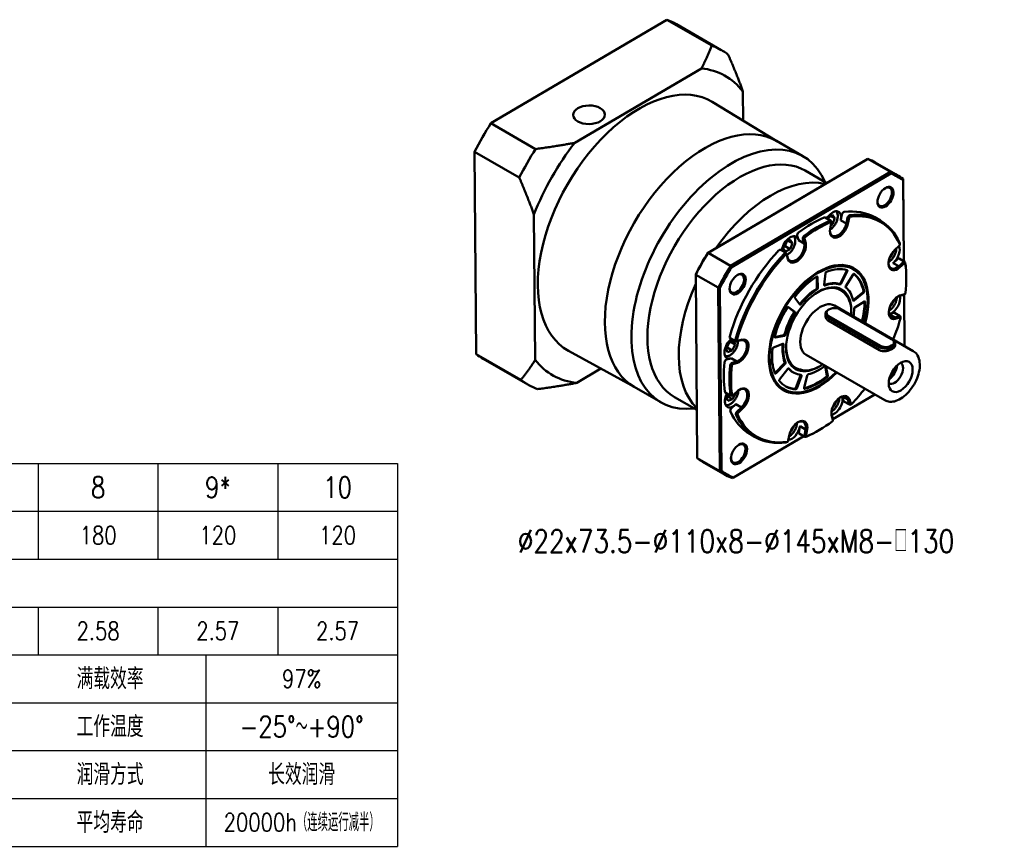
# Model space of a CAD drawing. Header units: inches. Extents: x 42 to 812, y 10 to 514.
# Tile 2 of 4: x 304 to 629, y 10 to 283. Entities that reach past the tile are written whole.
import ezdxf

# ---------------------------------------------------------------- set-up
doc = ezdxf.new("R2010")
doc.units = ezdxf.units.IN
doc.header["$LTSCALE"] = 20
doc.header["$MEASUREMENT"] = 0
doc.linetypes.add('实线', pattern=[0])
for name, color, linetype in [('1轮廓实线层', 7, 'Continuous'), ('2细线层', 4, 'Continuous'), ('6文字层', 3, 'Continuous')]:
    doc.layers.add(name, color=color, linetype=linetype)
doc.layers.add('可见 (ISO)', color=7, linetype='实线', lineweight=50)
doc.styles.add('PC_TEXTSTYLE', font='isocp.shx', dxfattribs={"width": 0.8, "bigfont": 'HZFS.SHX'})
doc.styles.add('TH_GBDIM', font='romans.shx', dxfattribs={"width": 0.8, "bigfont": 'gbcbig.shx'})

# ---------------------------------------------------------------- blocks, each defined once
blk = doc.blocks.new('B-GPBS120-单级')
at = {"layer": '可见 (ISO)', "ltscale": 1.31579}
for p, q in [((253.38, 281.52), (330.84, 327.07)), ((350.5, 315.72), (330.84, 327.07)), ((335.04, 325.08), (354.7, 313.73)), ((290.28, 272.89), (345.98, 305.65)), ((364.26, 295.48), (364.36, 282.6)), ((379.13, 273.64), (350.7, 290.88)), ((253.38, 281.52), (273.04, 270.17)), ((390.61, 267.02), (378.94, 273.75)), ((265.87, 257.6), (246.22, 268.95)), ((246.94, 179.93), (246.22, 268.95)), ((384.08, 245.13), (419.22, 265.79)), ((418.74, 265.51), (389.08, 248.07)), ((429.12, 260.08), (419.22, 265.79)), ((432.36, 258.5), (422.46, 264.22)), ((429.12, 260.08), (358.84, 218.74)), ((401.14, 255.16), (391.65, 260.65)), ((359.33, 218.21), (429.35, 259.39)), ((434.98, 220.76), (434.69, 256.98)), ((434.69, 256.42), (434.98, 220.76)), ((348.94, 224.46), (384.08, 245.13)), ((272.86, 177.41), (272.34, 241.42)), ((378.38, 241.78), (348.72, 224.34)), ((402.88, 238.6), (400.41, 240.03)), ((401.4, 239.45), (401.65, 240.07)), ((401.65, 240.07), (403.69, 241.24)), ((404.7, 239.78), (402.93, 240.81)), ((404.7, 239.78), (403.68, 237.15)), ((403.69, 241.24), (404.7, 239.78)), ((407.32, 239.01), (407.27, 238.76)), ((409.74, 237.33), (407.27, 238.76)), ((409.74, 237.33), (407.27, 238.76)), ((407.78, 241.36), (407.32, 239.01)), ((410.26, 239.93), (409.74, 237.33)), ((410.43, 237.18), (410.95, 239.82)), ((424.69, 238.68), (422.21, 240.11)), ((403.08, 237.62), (402.56, 234.98)), ((403.68, 237.15), (402.9, 236.71)), ((403.06, 237.51), (403.68, 237.15)), ((403.09, 237.73), (403.09, 238.14)), ((383.01, 229.13), (385.05, 230.26)), ((386.04, 228.77), (384.23, 229.81)), ((385.05, 230.26), (386.04, 228.77)), ((388.13, 232.02), (388.63, 230.24)), ((388.63, 230.24), (388.68, 230.05)), ((391.15, 228.62), (388.68, 230.05)), ((391.16, 228.62), (388.68, 230.05)), ((390.61, 230.59), (391.16, 228.62)), ((391.86, 228.69), (391.3, 230.7)), ((383.27, 224.42), (380.8, 225.85)), ((381.96, 226.5), (383.01, 229.13)), ((382.94, 225.01), (381.96, 226.5)), ((382.86, 227.36), (384.98, 226.14)), ((384.98, 226.14), (382.94, 225.01)), ((386.04, 228.77), (384.98, 226.14)), ((433, 227.57), (430.98, 225.75)), ((433.25, 228.11), (433.25, 228.52)), ((348.94, 224.46), (358.84, 218.74)), ((384.01, 222.2), (383.46, 224.17)), ((383.47, 223.66), (384.03, 221.65)), ((384, 222.21), (384.01, 222.2)), ((429.25, 222.65), (428.79, 222.44)), ((428.96, 222.82), (429.25, 222.65)), ((430.34, 225.05), (429.25, 222.65)), ((432.25, 221.75), (430.45, 220.14)), ((432.94, 221.94), (435.41, 220.51)), ((430.45, 220.14), (430.27, 219.97)), ((432.74, 218.55), (430.27, 219.97)), ((434.73, 220.32), (432.75, 218.54)), ((433.16, 217.96), (435.17, 219.78)), ((343.8, 174.49), (343.48, 214.87)), ((353.38, 209.16), (343.48, 214.87)), ((396.69, 214.01), (396.79, 209.18)), ((397.04, 213.81), (397.15, 208.98)), ((399.91, 210.38), (400.54, 215.59)), ((409.75, 216.49), (407.11, 211.14)), ((410.1, 216.29), (407.46, 210.93)), ((409.47, 209.89), (412.65, 214.96)), ((436.08, 213.1), (436.08, 213.5)), ((353.38, 209.16), (354.03, 128.39)), ((354.74, 128.54), (354.09, 209.01)), ((389.25, 201.73), (387.03, 204.63)), ((408.88, 206.71), (408.22, 207.31)), ((416.94, 207.06), (412.78, 203.69)), ((417.29, 206.86), (413.13, 203.49)), ((419.11, 203.3), (419.11, 203.71)), ((430.53, 203.62), (429.41, 201.18)), ((432.87, 205.45), (434.84, 206)), ((435.28, 206.24), (433.26, 205.67)), ((435.37, 206.28), (435.02, 206.08)), ((435.29, 183.49), (435.1, 206.12)), ((435.1, 206.12), (435.28, 183.49)), ((384.09, 200.62), (386.66, 198.74)), ((384.21, 200.59), (387.02, 198.54)), ((402.07, 199.58), (401.72, 199.38)), ((404.5, 201.26), (439.15, 181.26)), ((406.95, 199.62), (407.3, 199.43)), ((407, 199.6), (429.62, 186.53)), ((429.98, 186.33), (407.35, 199.4)), ((413.44, 200.49), (417.69, 203.06)), ((429.41, 201.18), (428.96, 200.98)), ((429.12, 201.35), (429.41, 201.18)), ((400.53, 196.62), (400.53, 197.7)), ((401.7, 196.07), (424.32, 183.01)), ((424.67, 183.62), (402.05, 196.69)), ((428.71, 197.55), (428.56, 197.51)), ((431, 196.08), (428.57, 197.48)), ((430.51, 198.06), (428.71, 197.55)), ((430.84, 198.03), (433.31, 196.6)), ((432.99, 196.63), (431, 196.07)), ((431.22, 195.41), (433.25, 195.98)), ((433.52, 195.73), (433.52, 196.14)), ((424.34, 181.66), (401.71, 194.72)), ((358.59, 186.93), (361.07, 185.5)), ((363.86, 186.28), (361.83, 185.72)), ((382.11, 188.19), (378.2, 187.45)), ((382.47, 187.99), (378.44, 187.23)), ((356.72, 182.57), (358.02, 185.13)), ((357.43, 180.77), (356.72, 182.57)), ((357.32, 182.76), (359.45, 181.53)), ((358.02, 185.13), (360.04, 185.9)), ((360.75, 184.1), (358.63, 185.32)), ((360.75, 184.1), (359.45, 181.53)), ((360.04, 185.9), (360.75, 184.1)), ((361.39, 185.47), (363.38, 186.03)), ((363.38, 186.02), (363.37, 186.03)), ((377.62, 182.81), (381.81, 184.5)), ((431.16, 183.62), (431.15, 184.7)), ((246.94, 179.93), (266.6, 168.58)), ((250.04, 177.86), (269.7, 166.51)), ((316.63, 165.39), (287.49, 181.4)), ((358.87, 178.03), (357.06, 177.53)), ((359.45, 181.53), (357.43, 180.77)), ((359.05, 178.09), (358.87, 178.03)), ((359.05, 178.09), (361.53, 176.66)), ((361.53, 176.66), (359.05, 178.09)), ((392, 179.61), (426.65, 159.61)), ((301.82, 173.53), (291.14, 167.25)), ((344.13, 134.1), (343.8, 174.49)), ((361.53, 176.66), (359.54, 176.1)), ((359.8, 175.45), (361.83, 176.02)), ((382.38, 175.79), (378.43, 171.72)), ((382.74, 175.59), (378.79, 171.51)), ((380.35, 168.79), (383.97, 173.43)), ((389.47, 173.1), (388.62, 173.37)), ((400.36, 174.79), (401.18, 170.55)), ((400.71, 174.58), (401.54, 170.35)), ((386.54, 171.79), (386.19, 172)), ((389.58, 170.53), (387.55, 165.05)), ((389.94, 170.32), (387.91, 164.85)), ((391.13, 165.09), (392.48, 170.51)), ((328.11, 158.76), (316.44, 165.5)), ((397.54, 165.94), (397.19, 165.74)), ((343.96, 155.39), (334.15, 161.05)), ((356.49, 163.02), (358.96, 161.59)), ((356.9, 161.16), (357.55, 162.41)), ((357.57, 159.33), (356.9, 161.16)), ((357.46, 161.26), (359.58, 160.04)), ((359.82, 161.84), (359.46, 161.64)), ((360.91, 162.59), (359.58, 160.04)), ((361.93, 163.73), (359.91, 161.91)), ((360.91, 162.59), (360.76, 162.68)), ((360.85, 162.76), (360.91, 162.59)), ((422.26, 162.14), (403.8, 151.28)), ((407.93, 161.23), (407.95, 161.15)), ((407.95, 161.15), (408.45, 159.36)), ((408.02, 161.25), (410.37, 159.9)), ((359.58, 160.04), (357.57, 159.33)), ((360.96, 157.71), (359.17, 156.1)), ((361.15, 157.88), (360.96, 157.71)), ((361.15, 157.88), (363.62, 156.45)), ((363.62, 156.45), (361.15, 157.88)), ((363.62, 156.45), (361.64, 154.67)), ((362.09, 154.13), (364.11, 155.94)), ((404.2, 156.94), (403.71, 156.7)), ((403.89, 157.12), (404.2, 156.94)), ((405.22, 159.26), (404.2, 156.94)), ((411.11, 157.68), (408.63, 159.11)), ((410.37, 159.9), (410.92, 157.93)), ((411.62, 158.03), (411.06, 160.04)), ((411.96, 157.93), (411.61, 157.73)), ((403.77, 151.51), (403.22, 153.46)), ((403.22, 153), (403.78, 151)), ((386.62, 148.36), (385.46, 145.88)), ((389.3, 147.96), (388.84, 145.61)), ((389.35, 148.2), (389.3, 147.96)), ((389.34, 148.2), (391.82, 146.77)), ((403.8, 150.89), (403.8, 151.3)), ((391.03, 143.77), (360.08, 125.57)), ((369.69, 143.42), (367.21, 144.85)), ((384.66, 144.51), (384.13, 141.87)), ((385.46, 145.88), (385.03, 145.69)), ((385.18, 146.04), (385.46, 145.88)), ((391.49, 143.5), (389.02, 144.93)), ((391.82, 146.77), (391.31, 144.18)), ((392.01, 144.07), (392.53, 146.71)), ((397.54, 146.35), (397.19, 146.14)), ((383.79, 141.37), (383.44, 141.16)), ((344.13, 134.1), (354.03, 128.39)), ((356.36, 126.87), (346.46, 132.58))]:
    blk.add_line(p, q, dxfattribs=at)
at = {"layer": '可见 (ISO)', "ltscale": 1.31579, "extrusion": (0, 0, -1)}
for centre, major_axis, ratio, start_param, end_param in [((292.54, 251.47), (42.5, 73.61), 0.57735, 6.188674, 6.283185), ((318.56, 236.45), (38, 65.82), 0.57735, 6.0332, 6.514521), ((318.7, 236.37), (-31.61, -54.75), 0.57735, 6.270854, 9.43711), ((296.56, 285.24), (-7, -0.06), 0.582709, 5.50249321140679, 11.78567851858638), ((292.54, 251.47), (42.5, 73.61), 0.57735, 4.617878, 4.788251), ((347.69, 219.63), (-31.25, -54.13), 0.57735, 0, 3.141593), ((347.69, 219.63), (-31.25, -54.13), 0.57735, 0, 3.141593), ((318.56, 236.45), (38, 65.82), 0.57735, 4.462404, 4.943725), ((384.46, 198.4), (38, 65.82), 0.57735, 6.201193, 6.283185), ((376.68, 202.89), (28.75, 49.8), 0.57735, 4.856722, 6.120203), ((394.71, 192.48), (37.75, 65.38), 0.57735, 6.203655, 6.344066), ((426.56, 249.15), (2.25, 3.9), 0.57735, 5.551905, 10.156058), ((403.72, 238), (2.62, 4.55), 0.57735, 4.730687, 7.321058), ((399.91, 239.16), (0.5, 0.866), 0.57735, 5.634261, 6.283185), ((403.72, 238), (-2.63, -4.55), 0.57735, 4.179465, 4.230959), ((408.47, 241.55), (0.5, 0.866), 0.57735, 4.179465, 5.866262), ((411.3, 239.92), (0.25, 0.433), 0.57735, 4.179465, 5.866262), ((397.54, 190.85), (27.25, 47.2), 0.57735, 5.866262, 6.681459), ((397.54, 190.85), (27.25, 47.2), 0.57735, 5.342664, 5.634261), ((406.2, 236.57), (-2.62, -4.55), 0.57735, 4.230959, 7.022031), ((397.54, 190.85), (25.5, 44.17), 0.57735, 5.637276, 5.637457), ((402.74, 237.53), (0.25, 0.433), 0.57735, 5.634261, 7.321058), ((397.54, 190.85), (25.5, 44.17), 0.57735, 5.863067, 5.863247), ((385.06, 227.02), (2.62, 4.55), 0.57735, 4.070228, 6.797459), ((388.82, 232.63), (0.5, 0.866), 0.57735, 3.655867, 5.342664), ((385.06, 227.02), (-2.63, -4.55), 0.57735, 3.655867, 3.70736), ((391.64, 231), (0.25, 0.433), 0.57735, 3.655867, 5.342664), ((380.3, 224.98), (0.5, 0.866), 0.57735, 5.110662, 6.283185), ((387.53, 225.59), (-2.62, -4.55), 0.57735, 3.70736, 6.745966), ((397.54, 190.85), (25.5, 44.17), 0.57735, 5.339468, 5.339648), ((429.46, 223.69), (2.62, 4.55), 0.57735, 0.356504, 2.08507), ((397.54, 190.85), (-25.5, -44.17), 0.57735, 3.542881, 3.543062), ((432.9, 227.91), (-0.25, -0.433), 0.57735, 3.539866, 5.226663), ((384.46, 198.4), (38, 65.82), 0.57735, 4.630397, 4.775731), ((397.54, 190.85), (27.25, 47.2), 0.57735, 4.295466, 5.110662), ((383.13, 223.35), (0.25, 0.433), 0.57735, 5.110662, 6.797459), ((397.54, 190.85), (25.5, 44.17), 0.57735, 5.113678, 5.113858), ((432.44, 221.07), (0.5, 0.866), 0.57735, 5.226663, 6.283185), ((394.71, 192.48), (37.75, 65.38), 0.57735, 4.632859, 4.77327), ((397.54, 190.85), (-15.5, -26.85), 0.57735, 5.127428, 10.580535), ((397.54, 190.85), (-15.25, -26.41), 0.57735, 5.134663, 10.5733), ((397.54, 190.85), (14.5, 25.11), 0.57735, 5.66483, 6.153339), ((409.47, 216.59), (-0.25, -0.433), 0.57735, 3.63647, 4.600087), ((409.83, 216.39), (0.25, 0.433), 0.57735, 6.153339, 7.74168), ((431.93, 222.26), (-2.62, -4.55), 0.57735, 5.278156, 7.022031), ((429.46, 223.69), (-2.63, -4.55), 0.57735, 5.226663, 5.278156), ((397.54, 190.85), (-25.5, -44.17), 0.57735, 3.768672, 3.768852), ((435.27, 219.44), (0.25, 0.433), 0.57735, 5.226663, 6.91346), ((397.54, 190.85), (-27.25, -47.2), 0.57735, 3.771867, 4.063465), ((361.56, 210.92), (2.25, 3.9), 0.57735, 5.551905, 10.156058), ((397.54, 190.85), (14.5, 25.11), 0.57735, 4.966698, 5.455207), ((396.69, 213.6), (0.25, 0.433), 0.57735, 5.455207, 7.043548), ((400.89, 215.73), (0.25, 0.433), 0.57735, 4.076489, 5.66483), ((412.88, 214.79), (0.25, 0.433), 0.57735, 4.77462, 6.362961), ((397.19, 191.05), (14.5, 25.11), 0.57735, 0.095886, 0.568285), ((397.54, 190.85), (14.5, 25.11), 0.57735, 0.079776, 0.568285), ((376.68, 202.89), (-28.75, -49.8), 0.57735, 0.150261, 1.401885), ((396.44, 208.97), (-0.25, -0.433), 0.57735, 3.901956, 5.450528), ((396.79, 208.76), (-0.25, -0.433), 0.57735, 3.901956, 5.450528), ((397.19, 191.05), (9.88, 17.1), 0.57735, 5.510367, 6.408193), ((400.26, 210.52), (-0.25, -0.433), 0.57735, 5.669509, 7.218081), ((406.83, 211.23), (-0.25, -0.433), 0.57735, 4.600087, 6.14866), ((407.18, 211.03), (-0.25, -0.433), 0.57735, 4.600087, 6.14866), ((409.7, 209.71), (-0.25, -0.433), 0.57735, 0.084455, 1.633028), ((387.34, 205.02), (-0.25, -0.433), 0.57735, 0.236764, 1.825105), ((412.71, 204.05), (-0.25, -0.433), 0.57735, 5.298219, 5.52357), ((413.06, 203.85), (-0.25, -0.433), 0.57735, 5.298219, 6.846791), ((416.87, 207.42), (-0.25, -0.433), 0.57735, 3.709878, 5.298219), ((417.22, 207.22), (-0.25, -0.433), 0.57735, 3.709878, 5.298219), ((429.63, 202.24), (-2.62, -4.55), 0.57735, 3.63144, 5.750262), ((432.11, 200.81), (2.62, 4.55), 0.57735, 5.54434, 5.698768), ((397.54, 190.85), (-25.5, -44.17), 0.57735, 4.06648, 4.066661), ((435.37, 206.69), (-0.25, -0.433), 0.57735, 4.063465, 5.750262), ((397.54, 190.85), (14.5, 25.11), 0.57735, 4.268566, 4.757076), ((383.94, 200.17), (0.25, 0.433), 0.57735, 4.757076, 6.345417), ((398.25, 190.44), (-6.25, -10.83), 0.57735, 0, 3.141593), ((389.2, 202.32), (-0.25, -0.433), 0.57735, 4.971377, 5.681053), ((389.55, 202.11), (-0.25, -0.433), 0.57735, 4.971377, 6.51995), ((404.52, 198.14), (-3.5, -0.03), 0.582709, 5.502493, 8.644086), ((413.45, 200.08), (0.25, 0.433), 0.57735, 3.92418, 5.472752), ((397.19, 191.05), (-14.5, -25.11), 0.57735, 3.91963, 4.26675), ((397.54, 190.85), (-14.5, -25.11), 0.57735, 3.9195, 4.26675), ((417.7, 202.65), (0.25, 0.433), 0.57735, 5.472752, 7.061093), ((386.4, 198.32), (0.25, 0.433), 0.57735, 0.062231, 1.610804), ((386.75, 198.12), (0.25, 0.433), 0.57735, 0.062231, 1.610804), ((432.11, 200.81), (-2.62, -4.55), 0.57735, 5.801755, 7.022031), ((397.54, 190.85), (-27.25, -47.2), 0.57735, 4.295466, 4.480971), ((430.34, 197.16), (0.5, 0.866), 0.57735, 5.750262, 6.283185), ((397.54, 190.85), (-25.5, -44.17), 0.57735, 4.29227, 4.292451), ((433.16, 195.53), (0.25, 0.433), 0.57735, 5.750262, 7.437059), ((359.8, 182.72), (-2.62, -4.55), 0.57735, 5.750262, 8.47236), ((359.09, 187.79), (-0.5, -0.866), 0.57735, 0, 1.153873), ((362.27, 181.29), (2.62, 4.55), 0.57735, 5.801755, 8.840361), ((397.54, 190.85), (25.5, 44.17), 0.57735, 4.29227, 4.292451), ((378.55, 187.68), (-0.25, -0.433), 0.57735, 5.821818, 7.410159), ((382.22, 188.64), (-0.25, -0.433), 0.57735, 4.273246, 5.821818), ((382.58, 188.44), (-0.25, -0.433), 0.57735, 4.273246, 5.821818), ((427.15, 185.08), (3.5, 0.03), 0.582709, 5.502493, 8.644086), ((361.92, 186.16), (-0.25, -0.433), 0.57735, 5.750262, 7.437059), ((397.54, 190.85), (14.5, 25.11), 0.57735, 3.570435, 4.058944), ((377.57, 182.37), (0.25, 0.433), 0.57735, 4.058944, 5.647285), ((381.41, 184.27), (-0.25, -0.433), 0.57735, 3.915701, 4.054265), ((381.76, 184.07), (0.25, 0.433), 0.57735, 5.647285, 7.195857), ((397.19, 191.05), (-9.88, -17.1), 0.57735, 6.158178, 7.056004), ((292.54, 251.47), (-42.5, -73.61), 0.57735, 0, 0.075862), ((356.89, 176.64), (0.5, 0.866), 0.57735, 4.063465, 5.750262), ((359.8, 182.72), (-2.63, -4.55), 0.57735, 5.698768, 5.750262), ((318.56, 236.45), (-38, -65.82), 0.57735, 6.0332, 6.514521), ((397.54, 190.85), (27.25, 47.2), 0.57735, 3.771867, 4.063465), ((359.71, 175), (0.25, 0.433), 0.57735, 4.063465, 5.750262), ((397.54, 190.85), (25.5, 44.17), 0.57735, 4.06648, 4.066661), ((382.25, 176.1), (-0.25, -0.433), 0.57735, 3.575114, 5.123686), ((382.61, 175.89), (-0.25, -0.433), 0.57735, 3.575114, 5.123686), ((384.16, 173.19), (0.25, 0.433), 0.57735, 4.949153, 6.497726), ((400.35, 174.38), (0.25, 0.433), 0.57735, 5.320443, 5.497943), ((430.92, 171.58), (2.63, 4.55), 0.57735, 0.018262, 3.123331), ((378.3, 172.02), (-0.25, -0.433), 0.57735, 5.123686, 5.564492), ((378.66, 171.82), (-0.25, -0.433), 0.57735, 5.123686, 6.712027), ((389.27, 170.54), (-0.25, -0.433), 0.57735, 3.760914, 4.425554), ((389.63, 170.34), (0.25, 0.433), 0.57735, 6.018575, 7.567147), ((397.19, 191.05), (-14.5, -25.11), 0.57735, 5.315764, 5.798801), ((397.54, 190.85), (-14.5, -25.11), 0.57735, 5.315764, 5.804273), ((392.81, 170.57), (0.25, 0.433), 0.57735, 4.251022, 5.799594), ((400.84, 170.27), (-0.25, -0.433), 0.57735, 3.727423, 5.315764), ((401.19, 170.07), (-0.25, -0.433), 0.57735, 3.727423, 5.315764), ((362.44, 159.84), (2.62, 4.55), 0.57735, 5.54434, 8.316762), ((380.54, 168.54), (-0.25, -0.433), 0.57735, 0.21922, 1.807561), ((397.54, 190.85), (-14.5, -25.11), 0.57735, 6.013896, 6.502405), ((397.19, 191.05), (-14.5, -25.11), 0.57735, 6.013896, 6.270994), ((387.24, 165.07), (-0.25, -0.433), 0.57735, 4.425554, 6.013896), ((387.6, 164.86), (-0.25, -0.433), 0.57735, 4.425554, 6.013896), ((391.46, 165.15), (-0.25, -0.433), 0.57735, 5.804273, 7.392614), ((397.54, 190.85), (-27.25, -47.2), 0.57735, 4.943807, 5.110662), ((359.97, 161.27), (-2.62, -4.55), 0.57735, 5.226663, 7.811761), ((356.99, 163.89), (-0.5, -0.866), 0.57735, 0, 0.630275), ((359.82, 162.25), (-0.25, -0.433), 0.57735, 5.226663, 6.91346), ((397.54, 190.85), (25.5, 44.17), 0.57735, 3.768672, 3.768852), ((404.37, 157.93), (-2.62, -4.55), 0.57735, 3.655867, 5.792627), ((406.85, 156.51), (2.62, 4.55), 0.57735, 5.54434, 6.745966), ((359.36, 155.42), (0.5, 0.866), 0.57735, 3.539866, 5.226663), ((397.54, 190.85), (25.5, 44.17), 0.57735, 3.542881, 3.543062), ((409.13, 159.97), (-0.5, -0.866), 0.57735, 0, 0.514274), ((397.54, 190.85), (-25.5, -44.17), 0.57735, 5.113678, 5.113858), ((411.96, 158.34), (-0.25, -0.433), 0.57735, 5.110662, 6.797459), ((362.19, 153.79), (0.25, 0.433), 0.57735, 3.539866, 5.226663), ((397.54, 190.85), (-27.25, -47.2), 0.57735, 5.866262, 6.681459), ((406.85, 156.51), (2.62, 4.55), 0.57735, 3.70736, 3.880438), ((397.54, 190.85), (-25.5, -44.17), 0.57735, 5.339468, 5.339648), ((385.71, 146.96), (-2.62, -4.55), 0.57735, 4.179465, 5.918214), ((388.18, 145.53), (2.62, 4.55), 0.57735, 5.54434, 7.269565), ((397.54, 190.85), (-27.25, -47.2), 0.57735, 5.342664, 5.634261), ((403.44, 150.69), (-0.25, -0.433), 0.57735, 3.655867, 5.342664), ((397.54, 190.85), (-25.5, -44.17), 0.57735, 5.863067, 5.863247), ((389.52, 145.8), (-0.5, -0.866), 0.57735, 0, 1.037873), ((392.35, 144.17), (-0.25, -0.433), 0.57735, 5.634261, 7.321058), ((397.54, 190.85), (-25.5, -44.17), 0.57735, 5.637276, 5.637457), ((362.17, 136.22), (2.25, 3.9), 0.57735, 5.551905, 10.156058), ((383.79, 141.77), (-0.25, -0.433), 0.57735, 4.179465, 5.866262), ((384.46, 198.4), (-38, -65.82), 0.57735, 0, 0.063342), ((394.71, 192.48), (-37.75, -65.38), 0.57735, 6.203655, 6.344066)]:
    blk.add_ellipse(centre, major_axis=major_axis, ratio=ratio, start_param=start_param, end_param=end_param, dxfattribs=at)
at = {"layer": '可见 (ISO)', "ltscale": 1.31579}
for centre, major_axis, ratio, start_param, end_param in [((312.2, 240.12), (42.5, 73.61), 0.57735, 6.207323, 6.377697), ((359.36, 212.89), (31.25, 54.13), 0.57735, 5.880469, 9.827494), ((312.2, 240.12), (-42.5, -73.61), 0.57735, 4.636527, 4.8069), ((362.9, 210.85), (28.75, 49.8), 0.57735, 0, 3.141593), ((394.36, 192.68), (38, 65.82), 0.57735, 6.219843, 6.365177), ((376.68, 202.89), (28.75, 49.8), 0.57735, 0.162982, 1.426464), ((426.91, 248.94), (2.5, 4.33), 0.57735, 5.507112, 11.790297), ((343.8, 221.87), (57.23, 33.35), 0.004038, 5.490772, 5.622744), ((343.8, 221.87), (57.23, 33.35), 0.004038, 5.3588, 5.490772), ((394.71, 192.48), (27.5, 47.63), 0.57735, 0, 0.416923), ((394.71, 192.48), (-27.5, -47.63), 0.57735, 3.790517, 4.082114), ((397.19, 191.05), (-27.5, -47.63), 0.57735, 3.790517, 4.082114), ((402.38, 237.73), (0.5, 0.866), 0.57735, 5.497787, 6.93211), ((394.71, 192.48), (-25.5, -44.17), 0.57735, 3.571392, 3.57153), ((410.94, 240.12), (-0.5, -0.866), 0.57735, 3.558515, 5.245313), ((397.19, 191.05), (27.5, 47.63), 0.57735, 5.884912, 6.700108), ((406.55, 236.37), (-2.87, -4.98), 0.57735, 5.301715, 8.330503), ((393.48, 193.19), (-71.32, 9), 0.644661, 4.554349, 4.564211), ((394.71, 192.48), (-25.5, -44.17), 0.57735, 4.094991, 4.095128), ((391.29, 231.21), (-0.5, -0.866), 0.57735, 4.082114, 5.768911), ((394.71, 192.48), (-27.5, -47.63), 0.57735, 4.314116, 5.129312), ((387.89, 225.39), (-2.87, -4.98), 0.57735, 5.825314, 8.854102), ((393.48, 193.19), (-71.37, -7.46), 0.49453, 4.683322, 4.693184), ((432.29, 222.06), (-2.87, -4.98), 0.57735, 4.254517, 7.283305), ((432.55, 228.11), (0.5, 0.866), 0.57735, 5.497787, 5.884912), ((384.11, 198.6), (-37.75, -65.38), 0.57735, 4.651508, 4.791919), ((397.19, 191.05), (-27.5, -47.63), 0.57735, 4.314116, 5.129312), ((382.77, 223.56), (0.5, 0.866), 0.57735, 5.768911, 7.455708), ((393.48, 193.19), (6.53, -62.45), 0.115916, 4.21732, 4.227182), ((394.36, 192.68), (-38, -65.82), 0.57735, 4.649047, 4.794381), ((397.19, 191.05), (15.5, 26.85), 0.57735, 5.497787, 6.27178), ((434.91, 219.64), (0.5, 0.866), 0.57735, 5.652911, 7.339708), ((397.19, 191.05), (27.5, 47.63), 0.57735, 5.497787, 5.652911), ((361.91, 210.72), (2.5, 4.33), 0.57735, 5.507112, 11.790297), ((376.68, 202.89), (-28.75, -49.8), 0.57735, 4.8813, 6.132924), ((397.54, 190.85), (10.13, 17.54), 0.57735, 5.502856, 10.205107), ((397.19, 191.05), (-11, -19.05), 0.57735, 3.97425, 4.453401), ((397.54, 190.85), (-11, -19.05), 0.57735, 3.97425, 4.453401), ((397.19, 191.05), (9.88, 17.1), 0.57735, 6.158178, 7.056004), ((397.19, 191.05), (11, 19.05), 0.57735, 0.134526, 0.609731), ((397.54, 190.85), (11, 19.05), 0.57735, 0.134526, 0.613676), ((397.54, 190.85), (11, 19.05), 0.57735, 5.719579, 6.19873), ((432.46, 200.6), (-2.87, -4.98), 0.57735, 3.730919, 6.759706), ((435.02, 206.89), (0.5, 0.866), 0.57735, 3.674516, 3.926991), ((404.53, 197.73), (-4, -0.03), 0.582709, 5.483667, 7.063877), ((404.53, 197.73), (-4, -0.03), 0.582709, 3.922285, 3.941111), ((397.54, 190.85), (11, 19.05), 0.57735, 5.316684, 5.500598), ((397.19, 191.05), (-11, -19.05), 0.57735, 4.672382, 5.151532), ((397.54, 190.85), (-11, -19.05), 0.57735, 4.672382, 5.151532), ((429.63, 202.24), (2.63, 4.55), 0.57735, 3.632475, 3.674516), ((432.81, 195.73), (0.5, 0.866), 0.57735, 5.497787, 6.816109), ((361.57, 186.37), (-0.5, -0.866), 0.57735, 5.129312, 6.816109), ((362.62, 181.09), (2.87, 4.98), 0.57735, 3.730919, 6.759706), ((393.48, 193.19), (56.95, 25.84), 0.108103, 2.067966, 2.077828), ((427.15, 184.67), (4, 0.03), 0.582709, 3.922285, 7.063877), ((397.19, 191.05), (-11, -19.05), 0.57735, 5.370513, 5.849664), ((397.54, 190.85), (-11, -19.05), 0.57735, 5.370513, 5.849664), ((397.19, 191.05), (-9.88, -17.1), 0.57735, 5.510367, 6.408193), ((394.71, 192.48), (-25.5, -44.17), 0.57735, 5.348299, 5.348436), ((433.61, 170.03), (3.72, 6.45), 0.57735, 5.507112, 11.790297), ((394.71, 192.48), (-27.5, -47.63), 0.57735, 5.361313, 5.652911), ((397.19, 191.05), (-27.5, -47.63), 0.57735, 5.361313, 5.652911), ((359.36, 175.21), (-0.5, -0.866), 0.57735, 3.674516, 5.361313), ((393.48, 193.19), (29.67, -65.39), 0.500484, 4.738281, 4.748143), ((397.19, 191.05), (-11, -19.05), 0.57735, 6.08391, 6.283185), ((397.54, 190.85), (-11, -19.05), 0.57735, 6.068645, 6.547796), ((397.54, 190.85), (11, 19.05), 0.57735, 3.625184, 4.104335), ((428.3, 173.09), (2.62, 4.55), 0.57735, 4.00504, 5.419738), ((428.3, 173.09), (2.09, 3.63), 0.57735, 4.138894, 5.285884), ((312.2, 240.12), (-42.5, -73.61), 0.57735, 6.207323, 6.377697), ((362.8, 159.63), (2.87, 4.98), 0.57735, 4.254517, 7.283305), ((397.19, 191.05), (-15.5, -26.85), 0.57735, 0.011405, 0.785398), ((359.46, 162.46), (-0.5, -0.866), 0.57735, 5.652911, 7.068583), ((407.2, 156.3), (2.87, 4.98), 0.57735, 5.825314, 8.854102), ((404.37, 157.93), (2.63, 4.55), 0.57735, 5.768911, 5.792303), ((359.97, 161.27), (2.62, 4.55), 0.57735, 4.198115, 4.249608), ((394.71, 192.48), (-25.5, -44.17), 0.57735, 5.871898, 5.872035), ((393.48, 193.19), (44.05, -56.76), 0.649089, 4.862278, 4.87214), ((411.61, 158.54), (-0.5, -0.866), 0.57735, 5.768911, 7.068583), ((394.71, 192.48), (-27.5, -47.63), 0.57735, 5.884912, 6.283185), ((361.83, 153.99), (-0.5, -0.866), 0.57735, 4.198115, 5.884912), ((397.19, 191.05), (-27.5, -47.63), 0.57735, 5.884912, 6.700108), ((388.53, 145.32), (2.87, 4.98), 0.57735, 5.301715, 8.330503), ((385.71, 146.96), (2.63, 4.55), 0.57735, 5.245313, 5.296806), ((403.09, 150.89), (0.5, 0.866), 0.57735, 5.497787, 5.768911), ((391.99, 144.37), (-0.5, -0.866), 0.57735, 5.245313, 6.93211), ((397.19, 191.05), (27.5, 47.63), 0.57735, 3.790517, 3.926991), ((362.52, 136.01), (2.5, 4.33), 0.57735, 5.507112, 11.790297), ((383.44, 141.98), (0.5, 0.866), 0.57735, 3.558515, 3.926991), ((394.36, 192.68), (-38, -65.82), 0.57735, 6.219843, 6.365177)]:
    blk.add_ellipse(centre, major_axis=major_axis, ratio=ratio, start_param=start_param, end_param=end_param, dxfattribs=at)
for points, weights in [([(350.5, 315.72), (348.45, 310.2), (345.98, 305.65)], [1.01845673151, 1.01382841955, 1]), ([(364.26, 295.48), (361.55, 302.92), (357.79, 311.66)], [1, 1.01382841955, 1.01845673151]), ([(290.28, 272.89), (282.49, 271.41), (273.04, 270.17)], [1, 1.01382841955, 1.01845673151]), ([(265.87, 257.6), (269.63, 248.86), (272.34, 241.42)], [1.01845673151, 1.01382841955, 1]), ([(401.74, 239.26), (401.9, 239.85), (402.19, 240.38)], [1.06408919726, 1.09334062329, 1.05806891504]), ([(382.21, 227.14), (382.5, 227.26), (382.86, 227.36)], [1.05737315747, 1.03804079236, 1]), ([(382.86, 227.36), (383.05, 228.55), (383.55, 229.43)], [1, 1.12003728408, 1.0537927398]), ([(356.76, 182.65), (357.02, 182.71), (357.32, 182.76)], [1.05142603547, 1.03257029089, 1]), ([(357.32, 182.76), (357.68, 184.21), (358.63, 185.32)], [1, 1.15470053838, 1]), ([(358.63, 185.32), (358.62, 185.34), (358.61, 185.35)], [1, 1.00189440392, 1.00374241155]), ([(272.86, 177.41), (270.25, 173.05), (266.6, 168.58)], [1, 1.01382841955, 1.01845673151]), ([(273.9, 164.52), (283.34, 165.76), (291.14, 167.25)], [1.01845673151, 1.01382841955, 1]), ([(356.91, 161.17), (357.16, 161.22), (357.46, 161.26)], [1.05099266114, 1.03219754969, 1]), ([(357.46, 161.26), (357.6, 161.82), (357.79, 162.27)], [1, 1.05416549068, 1.07040092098])]:
    blk.add_rational_spline(points, weights, degree=2, dxfattribs=at)
for points in [[(419.22, 265.79), (419.06, 265.7), (418.9, 265.61), (418.74, 265.51)], [(429.35, 259.39), (429.27, 259.62), (429.2, 259.85), (429.12, 260.08)], [(434.69, 256.98), (434.69, 256.79), (434.69, 256.6), (434.69, 256.42)], [(402.56, 234.98), (402.56, 234.99), (402.56, 235), (402.56, 235.01)], [(409.74, 237.33), (409.97, 237.28), (410.2, 237.23), (410.43, 237.18)], [(391.15, 228.62), (391.39, 228.64), (391.62, 228.66), (391.86, 228.68)], [(348.72, 224.34), (348.8, 224.38), (348.87, 224.42), (348.94, 224.46)], [(384.04, 221.66), (384.03, 221.84), (384.02, 222.02), (384.01, 222.2)], [(358.84, 218.74), (359.01, 218.57), (359.17, 218.39), (359.33, 218.21)], [(432.74, 218.55), (432.88, 218.35), (433.02, 218.16), (433.15, 217.97)], [(343.48, 214.87), (343.48, 214.96), (343.48, 215.05), (343.48, 215.13)], [(353.38, 209.16), (353.61, 209.11), (353.85, 209.06), (354.09, 209.01)], [(433.25, 205.67), (433.12, 205.59), (432.99, 205.51), (432.85, 205.44)], [(431, 196.08), (431.07, 195.86), (431.15, 195.64), (431.23, 195.42)], [(363.38, 186.02), (363.54, 186.11), (363.7, 186.19), (363.86, 186.27)], [(361.83, 176.03), (361.73, 176.24), (361.63, 176.45), (361.53, 176.66)], [(361.91, 163.71), (361.92, 163.71), (361.92, 163.72), (361.93, 163.72)], [(364.11, 155.94), (363.94, 156.11), (363.78, 156.28), (363.62, 156.45)], [(411.05, 160.03), (410.82, 159.99), (410.6, 159.94), (410.37, 159.9)], [(403.22, 153.48), (403.23, 153.32), (403.23, 153.16), (403.23, 153.01)], [(392.52, 146.71), (392.29, 146.73), (392.05, 146.75), (391.82, 146.77)], [(354.03, 128.39), (354.27, 128.44), (354.5, 128.49), (354.74, 128.54)], [(359.6, 125.29), (359.76, 125.38), (359.92, 125.48), (360.08, 125.57)]]:
    blk.add_open_spline(points, degree=3, dxfattribs=at)
for points, knots in [([(405.24, 242.79), (405.3, 242.72), (405.37, 242.64), (405.62, 242.27), (405.76, 241.94), (405.94, 241.18), (405.97, 240.74), (405.9, 239.8), (405.8, 239.3), (405.48, 238.31), (405.26, 237.82), (404.74, 236.89), (404.43, 236.46), (403.75, 235.67), (403.38, 235.32), (402.84, 234.93), (402.69, 234.83), (402.53, 234.74)], [0.960706, 0.960706, 0.960706, 0.960706, 1.043838, 1.043838, 1.329907, 1.329907, 1.657639, 1.657639, 1.998243, 1.998243, 2.336175, 2.336175, 2.672326, 2.672326, 3.009939, 3.009939, 3.140436, 3.140436, 3.140436, 3.140436]), ([(386.57, 231.81), (386.64, 231.74), (386.7, 231.66), (386.96, 231.29), (387.09, 230.97), (387.28, 230.2), (387.3, 229.76), (387.23, 228.82), (387.13, 228.32), (386.81, 227.34), (386.59, 226.84), (386.07, 225.92), (385.76, 225.48), (385.08, 224.69), (384.71, 224.34), (384.09, 223.89), (383.85, 223.75), (383.61, 223.63)], [0.944152, 0.944152, 0.944152, 0.944152, 1.027285, 1.027285, 1.313353, 1.313353, 1.641085, 1.641085, 1.981689, 1.981689, 2.319621, 2.319621, 2.655772, 2.655772, 2.993385, 2.993385, 3.195675, 3.195675, 3.195675, 3.195675]), ([(431.69, 226.39), (431.69, 226.25), (431.68, 226.11), (431.64, 225.49), (431.53, 224.99), (431.21, 224), (431, 223.51), (430.47, 222.58), (430.17, 222.15), (429.49, 221.36), (429.12, 221.01), (428.58, 220.62), (428.42, 220.52), (428.27, 220.43)], [1.466802, 1.466802, 1.466802, 1.466802, 1.567968, 1.567968, 1.908573, 1.908573, 2.246504, 2.246504, 2.582655, 2.582655, 2.920269, 2.920269, 3.050766, 3.050766, 3.050766, 3.050766]), ([(408.88, 206.71), (409.79, 205.88), (410.51, 204.8), (411.53, 202.18), (411.82, 200.64), (411.89, 198.34), (411.87, 197.69), (411.83, 197.03)], [5.6321192, 5.6321192, 5.6321192, 5.6321192, 5.9389895, 5.9389895, 6.2586108, 6.2586108, 6.3779947, 6.3779947, 6.3779947, 6.3779947]), ([(431.86, 204.9), (431.86, 204.77), (431.86, 204.65), (431.81, 204.04), (431.71, 203.54), (431.39, 202.55), (431.17, 202.06), (430.65, 201.13), (430.34, 200.69), (429.66, 199.91), (429.29, 199.56), (428.75, 199.17), (428.6, 199.07), (428.44, 198.98)], [1.465601, 1.465601, 1.465601, 1.465601, 1.557915, 1.557915, 1.898519, 1.898519, 2.236451, 2.236451, 2.572602, 2.572602, 2.910216, 2.910216, 3.040713, 3.040713, 3.040713, 3.040713]), ([(401.71, 194.72), (401.35, 194.93), (401.04, 195.22), (400.64, 195.89), (400.54, 196.27), (400.53, 196.62)], [0, 0, 0, 0, 0.1518651, 0.1518651, 0.3018242, 0.3018242, 0.3018242, 0.3018242]), ([(362.01, 185.65), (362.03, 185.44), (362.02, 185.22), (361.97, 184.52), (361.87, 184.02), (361.55, 183.03), (361.33, 182.54), (360.81, 181.61), (360.5, 181.18), (359.82, 180.39), (359.45, 180.04), (358.67, 179.47), (358.26, 179.25), (357.44, 178.98), (357.03, 178.93), (356.56, 178.99), (356.48, 179), (356.41, 179.02)], [1.335507, 1.335507, 1.335507, 1.335507, 1.492727, 1.492727, 1.833331, 1.833331, 2.171263, 2.171263, 2.507413, 2.507413, 2.845027, 2.845027, 3.185588, 3.185588, 3.515652, 3.515652, 3.580143, 3.580143, 3.580143, 3.580143]), ([(431.16, 183.62), (431.16, 183.62), (431.16, 183.62), (431.16, 183.39), (431.06, 183.15), (430.65, 182.67), (430.35, 182.44), (429.63, 182.01), (429.18, 181.8), (428.19, 181.46), (427.66, 181.33), (426.66, 181.19), (426.13, 181.18), (425.15, 181.31), (424.69, 181.45), (424.34, 181.66)], [-0.9128595, -0.9128595, -0.9128595, -0.9128595, -0.9109535, -0.9109535, -0.7591477, -0.7591477, -0.6073419, -0.6073419, -0.4555361, -0.4555361, -0.3037302, -0.3037302, -0.1518651, -0.1518651, 0, 0, 0, 0]), ([(426.65, 159.61), (427.32, 159.22), (428.08, 159), (429.74, 158.89), (430.63, 159.03), (432.51, 159.65), (433.5, 160.17), (435.42, 161.55), (436.35, 162.41), (438.06, 164.36), (438.84, 165.45), (440.17, 167.75), (440.73, 168.97), (441.56, 171.41), (441.84, 172.64), (442.08, 175.01), (442.04, 176.14), (441.62, 178.19), (441.25, 179.11), (440.27, 180.43), (439.75, 180.91), (439.15, 181.26)], [3.917666, 3.917666, 3.917666, 3.917666, 4.195288, 4.195288, 4.494319, 4.494319, 4.822216, 4.822216, 5.155828, 5.155828, 5.487336, 5.487336, 5.81778, 5.81778, 6.149268, 6.149268, 6.482863, 6.482863, 6.810746, 6.810746, 7.059259, 7.059259, 7.059259, 7.059259]), ([(399.33, 175.38), (398.87, 175.07), (398.41, 174.79), (396.46, 173.69), (394.95, 173.13), (392.08, 172.64), (390.72, 172.7), (389.49, 173.09), (389.48, 173.09), (389.47, 173.1)], [7.7778218, 7.7778218, 7.7778218, 7.7778218, 7.8772353, 7.8772353, 8.2015453, 8.2015453, 8.5216365, 8.5216365, 8.5236972, 8.5236972, 8.5236972, 8.5236972]), ([(362.2, 163.93), (362.2, 163.8), (362.19, 163.67), (362.15, 163.07), (362.04, 162.57), (361.72, 161.58), (361.51, 161.09), (360.98, 160.16), (360.68, 159.72), (360, 158.94), (359.62, 158.59), (358.84, 158.02), (358.43, 157.8), (357.61, 157.53), (357.2, 157.48), (356.73, 157.53), (356.65, 157.55), (356.58, 157.56)], [1.379512, 1.379512, 1.379512, 1.379512, 1.471826, 1.471826, 1.812431, 1.812431, 2.150362, 2.150362, 2.486513, 2.486513, 2.824127, 2.824127, 3.164688, 3.164688, 3.494752, 3.494752, 3.559242, 3.559242, 3.559242, 3.559242]), ([(406.6, 160.6), (406.6, 160.47), (406.59, 160.34), (406.55, 159.73), (406.45, 159.24), (406.13, 158.25), (405.91, 157.76), (405.39, 156.83), (405.08, 156.39), (404.4, 155.6), (404.03, 155.26), (403.49, 154.86), (403.34, 154.76), (403.18, 154.68)], [1.495768, 1.495768, 1.495768, 1.495768, 1.588082, 1.588082, 1.928687, 1.928687, 2.266618, 2.266618, 2.602769, 2.602769, 2.940383, 2.940383, 3.07088, 3.07088, 3.07088, 3.07088]), ([(387.93, 149.62), (387.93, 149.49), (387.93, 149.36), (387.88, 148.76), (387.78, 148.26), (387.46, 147.27), (387.24, 146.78), (386.72, 145.85), (386.41, 145.41), (385.73, 144.63), (385.36, 144.28), (384.81, 143.88), (384.65, 143.78), (384.49, 143.68)], [1.454583, 1.454583, 1.454583, 1.454583, 1.546897, 1.546897, 1.887502, 1.887502, 2.225433, 2.225433, 2.561584, 2.561584, 2.899198, 2.899198, 3.036031, 3.036031, 3.036031, 3.036031])]:
    blk.add_open_spline(points, degree=3, knots=knots, dxfattribs=at)
blk = doc.blocks.new('1151151151151')
at = {"layer": '1轮廓实线层'}
for p, q in [((33.56, -18.73), (177.56, -18.73)), ((177.56, -18.73), (177.56, -66.73)), ((33.56, -42.73), (177.56, -42.73)), ((33.56, -66.73), (177.56, -66.73))]:
    blk.add_line(p, q, dxfattribs=at)
at = {"layer": '2细线层'}
for p, q in [((132.56, -18.73), (132.56, -30.73)), ((147.56, -18.73), (147.56, -30.73)), ((162.56, -18.73), (162.56, -30.73)), ((33.56, -24.73), (177.56, -24.73)), ((33.56, -30.73), (177.56, -30.73)), ((33.56, -30.73), (177.56, -30.73)), ((33.56, -36.73), (177.56, -36.73)), ((132.56, -36.73), (132.56, -42.73)), ((147.56, -36.73), (147.56, -42.73)), ((162.56, -36.73), (162.56, -42.73)), ((153.56, -42.73), (153.56, -66.73)), ((33.56, -48.73), (177.56, -48.73)), ((33.56, -54.73), (177.56, -54.73)), ((33.56, -60.73), (177.56, -60.73))]:
    blk.add_line(p, q, dxfattribs=at)
at = {"layer": '6文字层', "attachment_point": 5}
for s, width, insert, char_height, style in [('8', 20, (140.06, -21.73), 2.62, 'TH_GBDIM'), ('9*', 20, (155.06, -21.73), 2.625, 'TH_GBDIM'), ('10', 20, (170.06, -21.73), 2.625, 'TH_GBDIM'), ('180', 20, (140.06, -27.73), 2.25, 'TH_GBDIM'), ('120', 20, (155.06, -27.73), 2.25, 'TH_GBDIM'), ('120', 20, (170.06, -27.73), 2.25, 'TH_GBDIM'), ('2.58', 20, (140.06, -39.73), 2.25, 'TH_GBDIM'), ('2.57', 20, (155.06, -39.73), 2.25, 'TH_GBDIM'), ('2.57', 20, (170.06, -39.73), 2.25, 'TH_GBDIM'), ('满载效率', 33.8738, (141.56, -45.73), 2.625, 'PC_TEXTSTYLE'), ('97%', 32, (165.56, -45.73), 2.25, 'TH_GBDIM'), ('工作温度', 33.8738, (141.56, -51.73), 2.625, 'PC_TEXTSTYLE'), ('-25°～+90°', 32, (165.56, -51.73), 2.625, 'TH_GBDIM'), ('润滑方式', 33.8738, (141.56, -57.73), 2.625, 'PC_TEXTSTYLE'), ('{\\Fisocp,hzfs|c134;长效润滑}', 32, (165.56, -57.73), 2.625, 'TH_GBDIM'), ('平均寿命', 33.8738, (141.56, -63.73), 2.625, 'PC_TEXTSTYLE'), ('20000h（连续运行减半）', 39.4, (165.56, -63.73), 2.25, 'TH_GBDIM')]:
    blk.add_mtext_dynamic_manual_height_columns(s, width=width, gutter_width=25, heights=[0], dxfattribs=dict(at, insert=insert, char_height=char_height, style=style))

msp = doc.modelspace()

# ---------------------------------------------------------------- block references
at = {"xscale": 0.75, "yscale": 0.75, "zscale": 0.75}
msp.add_blockref('B-GPBS120-单级', (269.843, 37.483), dxfattribs=at)
at = {"layer": '1轮廓实线层', "xscale": 2.6325, "yscale": 2.6325, "zscale": 2.6325}
msp.add_blockref('1151151151151', (-38.353, 185.654), dxfattribs=at)

# ---------------------------------------------------------------- texts
at = {"layer": '6文字层', "insert": (468.77, 114.42), "char_height": 7.5, "attachment_point": 1, "style": 'TH_GBDIM'}
msp.add_mtext_dynamic_manual_height_columns('%%C22x73.5-%%C110x8-%%C145xM8-□130', width=168.07823, gutter_width=25, heights=[0], dxfattribs=at)

doc.saveas('drawing.dxf')
